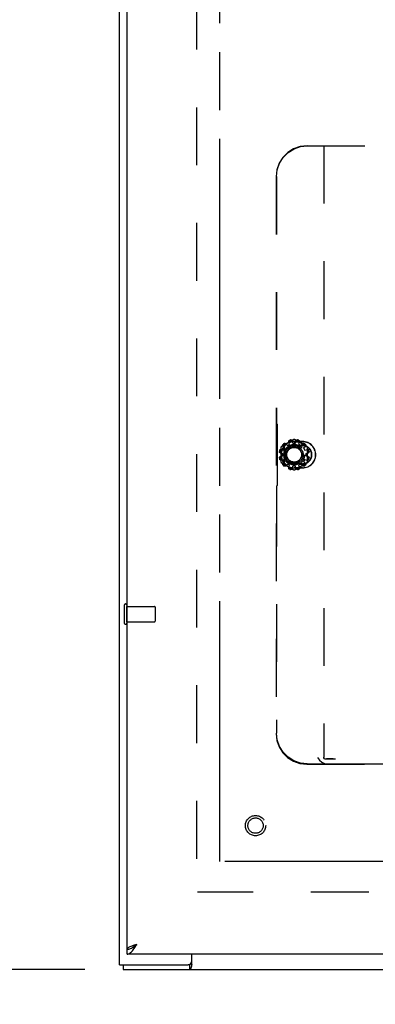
# Model space of a CAD drawing. Header units: inches. Extents: x 0 to 170, y 0 to 110.
# Tile 3 of 9: x 42.5 to 48.25, y 24.39 to 40.32. Entities that reach past the tile are written whole.
import ezdxf

# ---------------------------------------------------------------- set-up
doc = ezdxf.new("R2010")
doc.units = ezdxf.units.IN
doc.header["$LTSCALE"] = 9.35
doc.header["$MEASUREMENT"] = 0
doc.linetypes.add('HIDDEN', pattern=[0.2, 0.1, -0.1])
doc.linetypes.add('PHANTOM', pattern=[0.8, 0.45, -0.05, 0.1, -0.05, 0.1, -0.05])
doc.layers.get('0').update_dxf_attribs({"linetype": 'CONTINUOUS'})
for name, color, linetype in [('AVAILABLE_DOOR_SPACE', 7, 'CONTINUOUS'), ('BENT-SUB-6STUDS-TALLER', 7, 'CONTINUOUS'), ('DEFAULT_2', 8, 'HIDDEN'), ('DIMENSIONS', 7, 'CONTINUOUS')]:
    doc.layers.add(name, color=color, linetype=linetype)
doc.styles.get("Standard").update_dxf_attribs({"font": 'txt', "width": 0.8})
doc.dimstyles.new('DIMSTYLE_1', dxfattribs={"dimtxt": 0.85, "dimasz": 1, "dimexe": 0.18, "dimexo": 0.0625, "dimgap": 0.09, "dimtad": 0, "dimtih": 1, "dimtoh": 1, "dimzin": 4, "dimdsep": 46, "dimtxsty": 'Standard', "dimblk": '_FILLED', "dimblk1": '_FILLED', "dimblk2": '_FILLED', "dimcen": 0.09, "dimadec": 0, "dimazin": 0, "dimtfac": 1, "dimtofl": 0, "dimtmove": 0, "dimatfit": 3, "dimldrblk": '_FILLED', "dimfxl": 0, "dimtolj": 1, "dimtzin": 4, "dimarcsym": 0})
doc.dimstyles.new('DIMSTYLE_2', dxfattribs={"dimtxt": 0.85, "dimasz": 1, "dimexe": 0.18, "dimexo": 0.0625, "dimgap": 0.09, "dimtad": 0, "dimtih": 1, "dimtoh": 1, "dimzin": 4, "dimdsep": 46, "dimtxsty": 'Standard', "dimblk": '_FILLED', "dimblk1": '_FILLED', "dimblk2": '_FILLED', "dimcen": 0.09, "dimadec": 0, "dimazin": 0, "dimtfac": 1, "dimtofl": 0, "dimtmove": 0, "dimatfit": 3, "dimldrblk": '_FILLED', "dimfxl": 0, "dimtolj": 1, "dimtzin": 4, "dimarcsym": 0})

# ---------------------------------------------------------------- blocks, each defined once
blk = doc.blocks.new('_FILLED')
at = {"color": 0, "linetype": 'ByBlock'}
blk.add_solid([(0, 0), (-1, 0.2), (-1, -0.2)], dxfattribs=at)
blk = doc.blocks.new('*D')
at = {"layer": 'BENT-SUB-6STUDS-TALLER', "color": 2, "linetype": 'CONTINUOUS'}
for p, q in [((130.514, 82.575), (125.596, 82.575)), ((126.496, 82.575), (126.496, 55.8)), ((131.914, 82.575), (133.841, 82.575)), ((132.941, 82.575), (132.941, 69.975)), ((132.941, 54.95), (132.941, 67)), ((131.914, 54.95), (133.841, 54.95)), ((126.496, 27.325), (126.496, 54.1)), ((130.514, 27.325), (125.596, 27.325)), ((131.214, 26.625), (131.214, 22.717)), ((150.464, 26.625), (150.464, 22.717)), ((131.214, 23.617), (138.651, 23.617)), ((150.464, 23.617), (142.901, 23.617))]:
    blk.add_line(p, q, dxfattribs=at)
at = {"layer": 'DIMENSIONS', "color": 2, "linetype": 'CONTINUOUS'}
for p, q in [((44.113, 104.913), (44.113, 106.471)), ((68.113, 104.913), (68.113, 106.471)), ((44.113, 105.571), (53.988, 105.571)), ((68.113, 105.571), (58.238, 105.571)), ((43.571, 104.371), (40.969, 104.371)), ((41.869, 104.371), (41.869, 99.221)), ((41.869, 92.371), (41.869, 97.521)), ((43.571, 92.371), (40.969, 92.371)), ((148.879, 87.386), (148.098, 87.386)), ((148.879, 84.95), (148.879, 87.386)), ((59.872, 84.7), (59.872, 86.952)), ((59.872, 86.952), (60.697, 86.952)), ((152.207, 84.381), (153.694, 86.694)), ((153.694, 86.694), (154.519, 86.694)), ((43.556, 84.95), (40.597, 84.95)), ((41.497, 84.95), (41.497, 55.8)), ((151.996, 84.95), (147.979, 84.95)), ((18.706, 84.7), (21.743, 84.7)), ((20.843, 84.7), (20.843, 55.8)), ((59.071, 84.7), (60.772, 84.7)), ((151.389, 84.197), (147.979, 84.197)), ((148.879, 84.197), (148.879, 82.197)), ((152.839, 84.172), (152.839, 79.699)), ((152.089, 83.497), (152.089, 79.699)), ((59.071, 83.2), (60.772, 83.2)), ((60.772, 83.2), (59.071, 83.2)), ((59.872, 83.2), (59.872, 81.2)), ((59.872, 83.2), (59.872, 59.045)), ((152.089, 80.599), (150.089, 80.599)), ((152.839, 80.599), (154.863, 80.599)), ((45.738, 70.414), (45.738, 68.585)), ((64.988, 70.414), (64.988, 68.585)), ((45.738, 69.514), (53.238, 69.514)), ((64.988, 69.514), (57.488, 69.514)), ((44.238, 68.585), (44.238, 66.649)), ((45.738, 66.649), (45.738, 68.585)), ((64.988, 66.649), (64.988, 68.585)), ((67.863, 66.649), (67.863, 68.585)), ((44.238, 67.549), (42.238, 67.549)), ((45.738, 67.549), (47.666, 67.549)), ((64.988, 67.549), (63.484, 67.549)), ((67.863, 67.549), (69.863, 67.549)), ((59.872, 26.7), (59.872, 57.345)), ((41.497, 24.95), (41.497, 54.1)), ((20.843, 25.2), (20.843, 52.825)), ((59.872, 26.7), (59.872, 28.7)), ((60.772, 26.7), (59.071, 26.7)), ((59.071, 26.7), (60.772, 26.7)), ((18.706, 25.2), (21.743, 25.2)), ((59.071, 25.2), (60.772, 25.2)), ((59.872, 25.2), (59.872, 22.872)), ((43.556, 24.95), (40.597, 24.95)), ((59.872, 22.872), (60.697, 22.872)), ((44.238, 18.648), (44.238, 20.224)), ((67.863, 18.648), (67.863, 20.224)), ((44.238, 19.324), (52.226, 19.324)), ((67.863, 19.324), (59.876, 19.324))]:
    blk.add_line(p, q, dxfattribs=at)
at = {"layer": 'BENT-SUB-6STUDS-TALLER', "color": 2, "linetype": 'CONTINUOUS'}
for p, rotation in [((126.496, 82.575), 90), ((132.941, 82.575), 90), ((132.941, 54.95), 270), ((126.496, 27.325), 270), ((131.214, 23.617), 180)]:
    blk.add_blockref('_FILLED', p, dxfattribs=dict(at, rotation=rotation))
blk.add_blockref('_FILLED', (150.464, 23.617), dxfattribs=at)
at = {"layer": 'DIMENSIONS', "color": 2, "linetype": 'CONTINUOUS'}
for p, rotation in [((44.113, 105.571), 180), ((41.869, 104.371), 90), ((41.869, 92.371), 270), ((148.879, 84.95), 270), ((59.872, 84.7), 270), ((152.207, 84.381), 237.2760969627), ((41.497, 84.95), 90), ((20.843, 84.7), 90), ((148.879, 84.197), 90), ((59.872, 83.2), 90), ((59.872, 83.2), 90), ((152.839, 80.599), 180), ((45.738, 69.514), 180), ((45.738, 67.549), 180), ((67.863, 67.549), 180), ((59.872, 26.7), 270), ((59.872, 26.7), 270), ((20.843, 25.2), 270), ((41.497, 24.95), 270), ((59.872, 25.2), 90), ((44.238, 19.324), 180), ((67.863, 19.324), 360)]:
    blk.add_blockref('_FILLED', p, dxfattribs=dict(at, rotation=rotation))
for p in [(68.113, 105.571), (152.089, 80.599), (64.988, 69.514), (44.238, 67.549), (64.988, 67.549)]:
    blk.add_blockref('_FILLED', p, dxfattribs=at)
at = {"layer": 'BENT-SUB-6STUDS-TALLER', "color": 2, "linetype": 'CONTINUOUS', "width": 0.8}
for s, p in [('27.63', (131.241, 68.7)), ('typ.', (131.581, 67.425)), ('55.25', (124.796, 54.525)), ('19.25', (139.076, 23.192))]:
    blk.add_text(s, height=0.85, dxfattribs=at).set_placement(p)
at = {"layer": 'DIMENSIONS', "color": 2, "linetype": 'CONTINUOUS'}
for s, width, p in [('24.00', 0.8, (54.413, 105.146)), ('12.00', 0.8, (40.169, 97.946)), ('.75', 0.8, (145.633, 86.961)), ('1.50', 0.8, (61.122, 86.527)), ('%%c.44', 0.933333, (154.944, 86.269)), ('typ.', 0.8, (144.953, 85.686)), ('typ.', 0.8, (154.944, 84.994)), ('.75', 0.8, (155.288, 80.174)), ('typ.', 0.8, (155.288, 78.899)), ('19.25', 0.8, (53.663, 69.089)), ('1.50', 0.8, (48.091, 67.124)), ('2.88', 0.8, (60.339, 67.124)), ('56.50', 0.8, (58.172, 57.77)), ('59.50', 0.8, (19.143, 54.525)), ('60.00', 0.8, (39.797, 54.525)), ('DOOR', 0.8, (19.483, 53.25)), ('1.50', 0.8, (61.122, 22.447)), ('23.63 DOOR', 0.8, (52.651, 18.899))]:
    blk.add_text(s, height=0.85, dxfattribs=dict(at, width=width)).set_placement(p)

msp = doc.modelspace()

# ---------------------------------------------------------------- linework, layer by layer
at = {"color": 3, "linetype": 'CONTINUOUS'}
for p, q in [((44.113, 25.028), (44.113, 84.872)), ((44.238, 25.278), (44.238, 84.622)), ((67.863, 25.2), (44.238, 25.2)), ((45.285, 25.031), (45.285, 25.2)), ((44.113, 25.028), (45.225, 25.028)), ((44.176, 24.95), (68.05, 24.95))]:
    msp.add_line(p, q, dxfattribs=at)
at = {"color": 8, "linetype": 'HIDDEN'}
for p, q in [((46.921, 33.464), (46.961, 33.464)), ((46.755, 33.258), (46.755, 33.298)), ((46.77, 33.353), (46.79, 33.388)), ((46.831, 33.429), (46.866, 33.449)), ((47.017, 33.449), (47.052, 33.429)), ((47.092, 33.388), (47.112, 33.353)), ((47.127, 33.298), (47.127, 33.258)), ((46.79, 33.167), (46.77, 33.202)), ((47.112, 33.202), (47.092, 33.167)), ((46.866, 33.107), (46.831, 33.127)), ((46.961, 33.092), (46.921, 33.092)), ((47.052, 33.127), (47.017, 33.107)), ((44.234, 30.824), (44.681, 30.824)), ((44.234, 30.576), (44.234, 30.824)), ((44.234, 30.576), (44.681, 30.576))]:
    msp.add_line(p, q, dxfattribs=at)
at = {"color": 7, "linetype": 'CONTINUOUS'}
for p, q in [((44.238, 25.2), (44.238, 25.278)), ((44.176, 25.028), (44.176, 24.95)), ((45.249, 25.028), (45.225, 25.028)), ((45.249, 25.028), (45.249, 24.95))]:
    msp.add_line(p, q, dxfattribs=at)
at = {"color": 3, "linetype": 'CONTINUOUS'}
for points in [[(44.238, 25.2), (44.252, 25.201), (44.267, 25.206), (44.281, 25.214), (44.295, 25.224), (44.309, 25.238), (44.323, 25.253), (44.338, 25.271), (44.352, 25.291), (44.366, 25.312), (44.38, 25.333), (44.394, 25.356)], [(44.394, 25.356), (44.374, 25.349), (44.354, 25.343), (44.335, 25.336), (44.316, 25.33), (44.299, 25.323), (44.284, 25.317), (44.271, 25.31), (44.259, 25.304), (44.25, 25.297), (44.244, 25.291), (44.24, 25.284), (44.238, 25.278)], [(45.285, 25.031), (45.283, 25.026), (45.281, 25.02), (45.279, 25.013), (45.277, 25.005), (45.274, 24.99)], [(45.274, 24.99), (45.273, 24.983), (45.271, 24.976), (45.269, 24.971), (45.268, 24.966), (45.265, 24.961), (45.263, 24.957), (45.26, 24.954), (45.258, 24.952), (45.255, 24.951), (45.252, 24.95), (45.249, 24.95)]]:
    msp.add_lwpolyline(points, dxfattribs=at)
at = {"color": 7, "linetype": 'CONTINUOUS'}
for points in [[(44.323, 25.305), (44.338, 25.313), (44.352, 25.323), (44.366, 25.334), (44.38, 25.345), (44.394, 25.356)], [(44.394, 25.356), (44.381, 25.347), (44.368, 25.338), (44.355, 25.33), (44.344, 25.321), (44.335, 25.312), (44.333, 25.311)], [(44.238, 25.278), (44.252, 25.278), (44.267, 25.281), (44.281, 25.285), (44.295, 25.29), (44.309, 25.297), (44.323, 25.305)], [(45.261, 25.04), (45.26, 25.037), (45.258, 25.033), (45.255, 25.031), (45.253, 25.029), (45.251, 25.028), (45.249, 25.028)]]:
    msp.add_lwpolyline(points, dxfattribs=at)
at = {"color": 8, "linetype": 'HIDDEN'}
msp.add_circle((46.316, 27.278), 0.124, dxfattribs=at)
at = {"color": 3, "linetype": 'CONTINUOUS'}
msp.add_arc((45.225, 25.088), 0.06, 270, 360, dxfattribs=at)
at = {"layer": 'AVAILABLE_DOOR_SPACE', "color": 4, "linetype": 'PHANTOM'}
for p, q in [((45.738, 26.7), (45.738, 83.2)), ((64.988, 26.7), (45.738, 26.7))]:
    msp.add_line(p, q, dxfattribs=at)
at = {"layer": 'DEFAULT_2', "color": 8, "linetype": 'HIDDEN'}
for p, q in [((45.363, 83.778), (45.363, 26.122)), ((47.15, 38.278), (48.515, 38.278)), ((47.421, 38.278), (47.421, 28.388)), ((46.648, 37.778), (46.648, 28.769)), ((46.655, 37.778), (46.655, 33.826)), ((46.662, 33.779), (46.659, 33.781)), ((46.666, 33.734), (46.666, 32.821)), ((46.936, 33.522), (46.732, 33.404)), ((46.831, 33.429), (46.8, 33.46)), ((46.866, 33.449), (46.854, 33.491)), ((46.921, 33.464), (46.91, 33.506)), ((47.078, 33.49), (46.941, 33.49)), ((46.941, 33.488), (47.078, 33.488)), ((47.151, 33.404), (46.946, 33.522)), ((46.961, 33.464), (46.972, 33.506)), ((47.017, 33.449), (47.029, 33.491)), ((47.052, 33.429), (47.082, 33.46)), ((46.713, 33.309), (46.755, 33.298)), ((46.727, 33.396), (46.727, 33.16)), ((46.728, 33.365), (46.77, 33.353)), ((46.79, 33.388), (46.759, 33.419)), ((46.941, 33.428), (47.078, 33.428)), ((46.941, 33.423), (47.078, 33.423)), ((47.092, 33.388), (47.123, 33.419)), ((47.112, 33.353), (47.154, 33.365)), ((47.127, 33.298), (47.17, 33.309)), ((47.156, 33.16), (47.156, 33.396)), ((46.713, 33.247), (46.755, 33.258)), ((46.728, 33.19), (46.77, 33.202)), ((46.732, 33.151), (46.936, 33.033)), ((46.759, 33.137), (46.79, 33.167)), ((47.078, 33.132), (46.941, 33.132)), ((46.946, 33.033), (47.151, 33.151)), ((47.123, 33.137), (47.092, 33.167)), ((47.112, 33.202), (47.154, 33.19)), ((47.127, 33.258), (47.17, 33.247)), ((46.8, 33.096), (46.831, 33.127)), ((46.854, 33.064), (46.866, 33.107)), ((46.91, 33.049), (46.921, 33.092)), ((47.078, 33.128), (46.941, 33.128)), ((47.078, 33.068), (46.941, 33.068)), ((46.941, 33.065), (47.078, 33.065)), ((46.972, 33.049), (46.961, 33.092)), ((47.029, 33.064), (47.017, 33.107)), ((47.082, 33.096), (47.052, 33.127)), ((46.655, 32.73), (46.655, 28.776)), ((46.662, 32.776), (46.659, 32.775)), ((44.191, 30.842), (44.191, 30.558)), ((44.234, 30.842), (44.234, 30.558)), ((44.691, 30.814), (44.691, 30.586)), ((58.791, 28.357), (47.478, 28.357)), ((47.146, 28.271), (59.124, 28.271)), ((47.153, 28.278), (47.473, 28.278)), ((58.829, 28.351), (47.44, 28.351)), ((47.473, 28.278), (58.796, 28.278)), ((66.848, 26.2), (45.378, 26.2))]:
    msp.add_line(p, q, dxfattribs=at)
for points in [[(47.15, 38.278), (47.038, 38.265), (46.932, 38.228), (46.836, 38.168), (46.757, 38.089), (46.697, 37.994), (46.66, 37.889), (46.648, 37.778)], [(46.655, 37.778), (46.667, 37.889), (46.704, 37.994), (46.764, 38.089), (46.843, 38.168), (46.939, 38.228), (47.045, 38.265), (47.157, 38.278)], [(46.655, 33.826), (46.655, 33.809), (46.656, 33.794), (46.657, 33.785), (46.659, 33.781)], [(46.662, 33.779), (46.664, 33.775), (46.665, 33.765), (46.666, 33.751), (46.666, 33.734)], [(46.774, 33.458), (46.778, 33.461), (46.782, 33.463), (46.786, 33.464), (46.79, 33.464), (46.794, 33.464), (46.797, 33.462), (46.8, 33.46)], [(46.777, 33.456), (46.78, 33.458), (46.782, 33.459), (46.785, 33.46), (46.787, 33.46), (46.789, 33.46), (46.791, 33.46), (46.794, 33.46), (46.796, 33.459), (46.798, 33.459)], [(46.806, 33.455), (46.803, 33.456), (46.801, 33.458), (46.798, 33.459)], [(46.854, 33.491), (46.854, 33.494), (46.854, 33.498), (46.855, 33.502), (46.857, 33.505), (46.861, 33.508), (46.864, 33.511), (46.868, 33.513)], [(46.856, 33.493), (46.857, 33.495), (46.857, 33.497), (46.858, 33.499), (46.859, 33.5), (46.86, 33.502), (46.862, 33.504), (46.864, 33.506), (46.866, 33.507), (46.869, 33.509)], [(46.856, 33.493), (46.856, 33.49), (46.856, 33.487), (46.856, 33.484)], [(46.887, 33.518), (46.891, 33.518), (46.896, 33.518), (46.9, 33.517), (46.904, 33.515), (46.907, 33.512), (46.909, 33.509), (46.91, 33.506)], [(46.888, 33.514), (46.891, 33.514), (46.894, 33.514), (46.897, 33.513), (46.899, 33.513), (46.901, 33.512), (46.903, 33.511), (46.904, 33.509), (46.906, 33.508), (46.907, 33.506)], [(46.912, 33.499), (46.911, 33.501), (46.91, 33.504), (46.907, 33.506)], [(46.975, 33.506), (46.973, 33.504), (46.971, 33.501), (46.97, 33.499)], [(46.972, 33.506), (46.974, 33.509), (46.976, 33.512), (46.979, 33.515), (46.983, 33.517), (46.987, 33.518), (46.991, 33.518), (46.995, 33.518)], [(46.975, 33.506), (46.977, 33.508), (46.978, 33.509), (46.98, 33.511), (46.982, 33.512), (46.984, 33.513), (46.986, 33.513), (46.988, 33.514), (46.991, 33.514), (46.994, 33.514)], [(47.013, 33.509), (47.016, 33.507), (47.019, 33.506), (47.021, 33.504), (47.022, 33.502), (47.023, 33.5), (47.024, 33.499), (47.025, 33.497), (47.026, 33.495), (47.026, 33.493)], [(47.014, 33.513), (47.018, 33.511), (47.022, 33.508), (47.025, 33.505), (47.027, 33.502), (47.029, 33.498), (47.029, 33.494), (47.029, 33.491)], [(47.027, 33.484), (47.027, 33.487), (47.027, 33.49), (47.026, 33.493)], [(47.085, 33.459), (47.082, 33.458), (47.079, 33.456), (47.077, 33.455)], [(47.082, 33.46), (47.085, 33.462), (47.089, 33.464), (47.093, 33.464), (47.097, 33.464), (47.101, 33.463), (47.105, 33.461), (47.108, 33.458)], [(47.085, 33.459), (47.087, 33.459), (47.089, 33.46), (47.091, 33.46), (47.093, 33.46), (47.095, 33.46), (47.098, 33.46), (47.1, 33.459), (47.103, 33.458), (47.105, 33.456)], [(46.713, 33.309), (46.71, 33.31), (46.707, 33.312), (46.704, 33.315), (46.702, 33.319), (46.701, 33.323), (46.701, 33.327), (46.701, 33.332)], [(46.713, 33.312), (46.711, 33.313), (46.71, 33.314), (46.708, 33.316), (46.707, 33.318), (46.706, 33.32), (46.705, 33.322), (46.705, 33.325), (46.705, 33.328), (46.705, 33.331)], [(46.706, 33.351), (46.708, 33.355), (46.711, 33.358), (46.714, 33.361), (46.717, 33.364), (46.721, 33.365), (46.725, 33.365), (46.728, 33.365)], [(46.71, 33.35), (46.711, 33.353), (46.713, 33.355), (46.715, 33.357), (46.717, 33.359), (46.718, 33.36), (46.72, 33.361), (46.722, 33.362), (46.724, 33.362), (46.726, 33.363)], [(46.713, 33.312), (46.715, 33.309), (46.717, 33.308), (46.72, 33.307)], [(46.735, 33.363), (46.732, 33.363), (46.729, 33.363), (46.726, 33.363)], [(46.759, 33.419), (46.757, 33.421), (46.755, 33.425), (46.755, 33.429), (46.755, 33.433), (46.756, 33.437), (46.758, 33.441), (46.761, 33.445)], [(46.76, 33.421), (46.76, 33.423), (46.759, 33.425), (46.759, 33.427), (46.759, 33.43), (46.759, 33.432), (46.759, 33.434), (46.76, 33.437), (46.761, 33.439), (46.763, 33.442)], [(46.76, 33.421), (46.761, 33.418), (46.763, 33.416), (46.764, 33.413)], [(47.118, 33.413), (47.12, 33.416), (47.121, 33.418), (47.122, 33.421)], [(47.119, 33.442), (47.121, 33.439), (47.123, 33.436), (47.123, 33.434), (47.124, 33.432), (47.124, 33.43), (47.124, 33.427), (47.123, 33.425), (47.123, 33.423), (47.122, 33.421)], [(47.122, 33.445), (47.125, 33.441), (47.127, 33.437), (47.128, 33.433), (47.128, 33.429), (47.127, 33.425), (47.126, 33.421), (47.123, 33.419)], [(47.156, 33.363), (47.153, 33.363), (47.15, 33.363), (47.147, 33.363)], [(47.154, 33.365), (47.158, 33.365), (47.162, 33.365), (47.166, 33.364), (47.169, 33.361), (47.172, 33.358), (47.175, 33.355), (47.176, 33.351)], [(47.156, 33.363), (47.158, 33.362), (47.16, 33.362), (47.162, 33.361), (47.164, 33.36), (47.166, 33.359), (47.168, 33.357), (47.169, 33.355), (47.171, 33.353), (47.172, 33.35)], [(47.162, 33.307), (47.165, 33.308), (47.168, 33.309), (47.17, 33.312)], [(47.181, 33.332), (47.182, 33.327), (47.182, 33.323), (47.18, 33.319), (47.179, 33.315), (47.176, 33.312), (47.173, 33.31), (47.17, 33.309)], [(47.177, 33.331), (47.178, 33.328), (47.178, 33.325), (47.177, 33.322), (47.176, 33.32), (47.175, 33.318), (47.174, 33.316), (47.173, 33.314), (47.172, 33.313), (47.17, 33.312)], [(46.701, 33.223), (46.701, 33.228), (46.701, 33.232), (46.702, 33.236), (46.704, 33.24), (46.707, 33.243), (46.71, 33.245), (46.713, 33.247)], [(46.705, 33.224), (46.705, 33.228), (46.705, 33.231), (46.705, 33.233), (46.706, 33.235), (46.707, 33.237), (46.708, 33.239), (46.71, 33.241), (46.711, 33.242), (46.713, 33.244)], [(46.728, 33.19), (46.725, 33.19), (46.721, 33.19), (46.717, 33.192), (46.714, 33.194), (46.711, 33.197), (46.708, 33.201), (46.706, 33.205)], [(46.726, 33.193), (46.724, 33.193), (46.722, 33.194), (46.72, 33.195), (46.718, 33.196), (46.717, 33.197), (46.715, 33.198), (46.713, 33.2), (46.711, 33.203), (46.71, 33.206)], [(46.72, 33.248), (46.717, 33.247), (46.715, 33.246), (46.713, 33.244)], [(46.726, 33.193), (46.729, 33.192), (46.732, 33.192), (46.735, 33.192)], [(46.761, 33.111), (46.758, 33.114), (46.756, 33.118), (46.755, 33.122), (46.755, 33.126), (46.755, 33.13), (46.757, 33.134), (46.759, 33.137)], [(46.763, 33.114), (46.761, 33.116), (46.76, 33.119), (46.759, 33.121), (46.759, 33.124), (46.759, 33.126), (46.759, 33.128), (46.759, 33.13), (46.76, 33.132), (46.76, 33.134)], [(46.764, 33.142), (46.763, 33.14), (46.761, 33.137), (46.76, 33.134)], [(47.122, 33.134), (47.121, 33.137), (47.12, 33.14), (47.118, 33.142)], [(47.122, 33.134), (47.123, 33.132), (47.123, 33.13), (47.124, 33.128), (47.124, 33.126), (47.124, 33.124), (47.123, 33.121), (47.123, 33.119), (47.121, 33.116), (47.119, 33.114)], [(47.123, 33.137), (47.126, 33.134), (47.127, 33.13), (47.128, 33.126), (47.128, 33.122), (47.127, 33.118), (47.125, 33.114), (47.122, 33.111)], [(47.147, 33.192), (47.15, 33.192), (47.153, 33.192), (47.156, 33.193)], [(47.176, 33.205), (47.175, 33.201), (47.172, 33.197), (47.169, 33.194), (47.166, 33.192), (47.162, 33.19), (47.158, 33.19), (47.154, 33.19)], [(47.172, 33.206), (47.171, 33.203), (47.169, 33.2), (47.168, 33.198), (47.166, 33.197), (47.164, 33.196), (47.162, 33.195), (47.16, 33.194), (47.158, 33.193), (47.156, 33.193)], [(47.17, 33.244), (47.168, 33.246), (47.165, 33.247), (47.162, 33.248)], [(47.17, 33.247), (47.173, 33.245), (47.176, 33.243), (47.179, 33.24), (47.18, 33.236), (47.182, 33.232), (47.182, 33.228), (47.181, 33.223)], [(47.17, 33.244), (47.172, 33.242), (47.173, 33.241), (47.174, 33.239), (47.175, 33.237), (47.176, 33.235), (47.177, 33.233), (47.178, 33.231), (47.178, 33.228), (47.177, 33.224)], [(46.8, 33.096), (46.797, 33.093), (46.794, 33.092), (46.79, 33.091), (46.786, 33.091), (46.782, 33.092), (46.778, 33.094), (46.774, 33.097)], [(46.798, 33.097), (46.796, 33.096), (46.794, 33.095), (46.791, 33.095), (46.789, 33.095), (46.787, 33.095), (46.785, 33.096), (46.782, 33.096), (46.78, 33.098), (46.777, 33.1)], [(46.798, 33.097), (46.801, 33.097), (46.803, 33.099), (46.806, 33.101)], [(46.868, 33.043), (46.864, 33.044), (46.861, 33.047), (46.857, 33.05), (46.855, 33.053), (46.854, 33.057), (46.854, 33.061), (46.854, 33.064)], [(46.856, 33.072), (46.856, 33.069), (46.856, 33.066), (46.856, 33.063)], [(46.869, 33.047), (46.866, 33.048), (46.864, 33.049), (46.862, 33.051), (46.86, 33.053), (46.859, 33.055), (46.858, 33.057), (46.857, 33.059), (46.857, 33.061), (46.856, 33.063)], [(46.91, 33.049), (46.909, 33.046), (46.907, 33.043), (46.904, 33.04), (46.9, 33.039), (46.896, 33.037), (46.891, 33.037), (46.887, 33.038)], [(46.907, 33.049), (46.906, 33.047), (46.904, 33.046), (46.903, 33.045), (46.901, 33.044), (46.899, 33.043), (46.897, 33.042), (46.894, 33.041), (46.891, 33.041), (46.888, 33.041)], [(46.907, 33.049), (46.91, 33.051), (46.911, 33.054), (46.912, 33.057)], [(46.97, 33.057), (46.971, 33.054), (46.973, 33.051), (46.975, 33.049)], [(46.995, 33.038), (46.991, 33.037), (46.987, 33.037), (46.983, 33.039), (46.979, 33.04), (46.976, 33.043), (46.974, 33.046), (46.972, 33.049)], [(46.994, 33.041), (46.991, 33.041), (46.988, 33.041), (46.986, 33.042), (46.984, 33.043), (46.982, 33.044), (46.98, 33.045), (46.978, 33.046), (46.977, 33.047), (46.975, 33.049)], [(47.026, 33.063), (47.026, 33.061), (47.025, 33.059), (47.024, 33.057), (47.023, 33.055), (47.022, 33.053), (47.021, 33.051), (47.019, 33.049), (47.016, 33.048), (47.013, 33.047)], [(47.029, 33.064), (47.029, 33.061), (47.029, 33.057), (47.027, 33.053), (47.025, 33.05), (47.022, 33.047), (47.018, 33.044), (47.014, 33.043)], [(47.026, 33.063), (47.027, 33.066), (47.027, 33.069), (47.027, 33.072)], [(47.077, 33.101), (47.079, 33.099), (47.082, 33.097), (47.085, 33.097)], [(47.108, 33.097), (47.105, 33.094), (47.101, 33.092), (47.097, 33.091), (47.093, 33.091), (47.089, 33.092), (47.085, 33.093), (47.082, 33.096)], [(47.105, 33.1), (47.103, 33.098), (47.1, 33.096), (47.098, 33.096), (47.095, 33.095), (47.093, 33.095), (47.091, 33.095), (47.089, 33.095), (47.087, 33.096), (47.085, 33.097)], [(46.666, 32.821), (46.666, 32.804), (46.665, 32.79), (46.664, 32.78), (46.662, 32.776)], [(46.659, 32.775), (46.657, 32.771), (46.656, 32.761), (46.655, 32.746), (46.655, 32.73)], [(46.648, 28.769), (46.66, 28.657), (46.697, 28.552), (46.756, 28.458), (46.835, 28.379), (46.929, 28.32), (47.035, 28.283), (47.146, 28.271)], [(47.153, 28.278), (47.042, 28.29), (46.936, 28.327), (46.842, 28.386), (46.763, 28.465), (46.704, 28.559), (46.667, 28.664), (46.655, 28.776)], [(47.318, 28.381), (47.349, 28.337), (47.387, 28.304), (47.43, 28.284), (47.473, 28.278)], [(47.44, 28.351), (47.43, 28.361), (47.423, 28.373), (47.421, 28.388)], [(47.478, 28.357), (47.475, 28.357), (47.472, 28.357), (47.469, 28.356), (47.466, 28.356), (47.463, 28.356), (47.461, 28.355), (47.458, 28.355), (47.455, 28.354), (47.452, 28.354), (47.449, 28.353), (47.446, 28.352), (47.443, 28.352), (47.44, 28.351)]]:
    msp.add_lwpolyline(points, dxfattribs=at)
for centre, radius in [((46.941, 33.278), 0.167), ((46.941, 33.278), 0.145), ((46.941, 33.278), 0.125), ((46.941, 33.278), 0.119), ((46.316, 27.278), 0.164), ((46.316, 27.278), 0.124)]:
    msp.add_circle(centre, radius, dxfattribs=at)
for centre, radius, start, end in [((46.941, 33.278), 0.213, 90, 270), ((46.941, 33.278), 0.21, 90, 270), ((46.941, 33.278), 0.231, 128.4357, 141.5643), ((46.941, 33.278), 0.246, 132.7238, 137.2762), ((46.941, 33.278), 0.242, 132.6908, 137.3092), ((46.941, 33.278), 0.231, 98.4357, 111.5643), ((46.941, 33.278), 0.246, 102.7238, 107.2762), ((46.941, 33.278), 0.242, 102.6908, 107.3092), ((46.941, 33.514), 0.01, 60, 120), ((46.941, 33.278), 0.231, 68.4357, 81.5643), ((46.941, 33.278), 0.242, 72.6908, 77.3092), ((46.941, 33.278), 0.246, 72.7238, 77.2762), ((47.078, 33.278), 0.213, 270, 90), ((47.078, 33.278), 0.21, 270, 90), ((46.941, 33.278), 0.231, 38.4357, 51.5643), ((46.941, 33.278), 0.242, 42.6908, 47.3092), ((46.941, 33.278), 0.246, 42.7238, 47.2762), ((46.941, 33.278), 0.246, 162.7238, 167.2762), ((46.941, 33.278), 0.242, 162.6908, 167.3092), ((46.941, 33.278), 0.231, 158.4357, 171.5643), ((46.737, 33.396), 0.01, 120, 180), ((46.941, 33.278), 0.15, 90, 270), ((46.941, 33.278), 0.145, 90, 270), ((47.078, 33.278), 0.15, 270, 90), ((47.078, 33.278), 0.145, 270, 90), ((47.146, 33.396), 0.01, 0, 60), ((46.941, 33.278), 0.231, 8.4357, 21.5643), ((46.941, 33.278), 0.242, 12.6908, 17.3092), ((46.941, 33.278), 0.246, 12.7238, 17.2762), ((46.941, 33.278), 0.246, 192.7238, 197.2762), ((46.941, 33.278), 0.242, 192.6908, 197.3092), ((46.941, 33.278), 0.231, 188.4357, 201.5643), ((46.737, 33.16), 0.01, 180, 240), ((46.941, 33.278), 0.231, 218.4357, 231.5643), ((46.941, 33.278), 0.231, 308.4357, 321.5643), ((47.146, 33.16), 0.01, 300, 360), ((46.941, 33.278), 0.231, 338.4357, 351.5643), ((46.941, 33.278), 0.242, 342.6908, 347.3092), ((46.941, 33.278), 0.246, 342.7238, 347.2762), ((46.941, 33.278), 0.246, 222.7238, 227.2762), ((46.941, 33.278), 0.242, 222.6908, 227.3092), ((46.941, 33.278), 0.231, 248.4357, 261.5643), ((46.941, 33.278), 0.246, 252.7238, 257.2762), ((46.941, 33.278), 0.242, 252.6908, 257.3092), ((46.941, 33.042), 0.01, 240, 300), ((46.941, 33.278), 0.231, 278.4357, 291.5643), ((46.941, 33.278), 0.242, 282.6908, 287.3092), ((46.941, 33.278), 0.246, 282.7238, 287.2762), ((46.941, 33.278), 0.242, 312.6908, 317.3092), ((46.941, 33.278), 0.246, 312.7238, 317.2762), ((44.213, 30.842), 0.0215, 0, 180), ((44.681, 30.814), 0.01, 0, 90), ((44.681, 30.586), 0.01, 270, 360), ((44.213, 30.558), 0.0215, 180, 360)]:
    msp.add_arc(centre, radius, start, end, dxfattribs=at)

# ---------------------------------------------------------------- dimensions: what is measured, and where the dimension line sits
at = {"layer": 'BENT-SUB-6STUDS-TALLER', "color": 2, "linetype": 'CONTINUOUS'}
dim = msp.add_linear_dim(base=(132.941162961, 54.949651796), p1=(131.913715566, 82.574651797), p2=(131.913715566, 54.949651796), angle=270, text='<>\\Ptyp.', dimstyle='DIMSTYLE_1', dxfattribs=at)
dim.commit()
dim.dimension.update_dxf_attribs({"geometry": '*D', "text_midpoint": (132.941162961, 68.487772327), "dimtype": 160})
dim = msp.add_linear_dim(base=(126.496, 27.325), p1=(130.514, 82.575), p2=(130.514, 27.325), angle=270, dimstyle='DIMSTYLE_1', dxfattribs=at)
dim.commit()
dim.dimension.update_dxf_attribs({"geometry": '*D', "text_midpoint": (126.496, 54.95), "dimtype": 160})
dim = msp.add_linear_dim(base=(150.464, 23.617), p1=(131.214, 26.625), p2=(150.464, 26.625), dimstyle='DIMSTYLE_1', dxfattribs=at)
dim.commit()
dim.dimension.update_dxf_attribs({"geometry": '*D', "text_midpoint": (140.776, 23.617), "dimtype": 160})
at = {"layer": 'DIMENSIONS', "color": 2, "linetype": 'CONTINUOUS'}
for base, p1, p2, middle in [((68.113, 105.571), (44.113, 106.471), (68.113, 106.471), (56.113, 105.571)), ((67.863291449, 67.549294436), (64.988291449, 68.584516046), (67.863291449, 68.584516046), (61.699438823, 67.549294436))]:
    dim = msp.add_linear_dim(base=base, p1=p1, p2=p2, dimstyle='DIMSTYLE_1', dxfattribs=at)
    dim.commit()
    dim.dimension.update_dxf_attribs({"geometry": '*D', "text_midpoint": middle, "dimtype": 160})
for base, p1, p2, angle, middle in [((41.497, 24.95), (43.556, 84.95), (43.556, 24.95), 270, (41.497, 54.95)), ((41.869, 92.371), (43.571, 104.371), (43.571, 92.371), 270, (41.869, 98.371)), ((59.872, 84.7), (60.772, 83.2), (60.772, 84.7), 90, (62.482, 86.952)), ((59.872, 26.7), (60.772, 83.2), (60.772, 26.7), 270, (59.872, 58.195)), ((45.738, 69.514), (64.988, 68.585), (45.738, 68.585), 180, (55.363, 69.514)), ((44.238, 67.549), (45.738, 68.585), (44.238, 68.585), 180, (49.451, 67.549)), ((59.872, 26.7), (60.772, 25.2), (60.772, 26.7), 90, (62.482, 22.872))]:
    dim = msp.add_linear_dim(base=base, p1=p1, p2=p2, angle=angle, dimstyle='DIMSTYLE_1', dxfattribs=at)
    dim.commit()
    dim.dimension.update_dxf_attribs({"geometry": '*D', "text_midpoint": middle, "dimtype": 160})
for base, p1, p2, angle, text, middle in [((20.843, 25.2), (18.706, 84.7), (18.706, 25.2), 270, '<>\\PDOOR', (20.843, 54.312)), ((148.879, 84.95), (151.389, 84.197), (151.996, 84.95), 90, '<>\\Ptyp.', (146.313, 86.748)), ((152.089, 80.599), (152.839, 84.172), (152.089, 83.497), 180, '<>\\Ptyp.', (156.648, 79.962))]:
    dim = msp.add_linear_dim(base=base, p1=p1, p2=p2, angle=angle, text=text, dimstyle='DIMSTYLE_1', dxfattribs=at)
    dim.commit()
    dim.dimension.update_dxf_attribs({"geometry": '*D', "text_midpoint": middle, "dimtype": 160})
dim = msp.add_linear_dim(base=(67.863291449, 19.323884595), p1=(44.238291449, 20.223884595), p2=(67.863291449, 20.223884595), text='<> DOOR', dimstyle='DIMSTYLE_1', dxfattribs=at)
dim.commit()
dim.dimension.update_dxf_attribs({"geometry": '*D', "text_midpoint": (56.050791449, 19.323884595), "dimtype": 160})
dim = msp.add_diameter_dim_2p(p1=(152.207, 84.381), p2=(151.97, 84.013), text='<>\\Ptyp.', dimstyle='DIMSTYLE_2', dxfattribs=at)
dim.commit()
dim.dimension.update_dxf_attribs({"geometry": '*D', "text_midpoint": (156.53, 86.057), "dimtype": 163})

doc.saveas('drawing.dxf')
